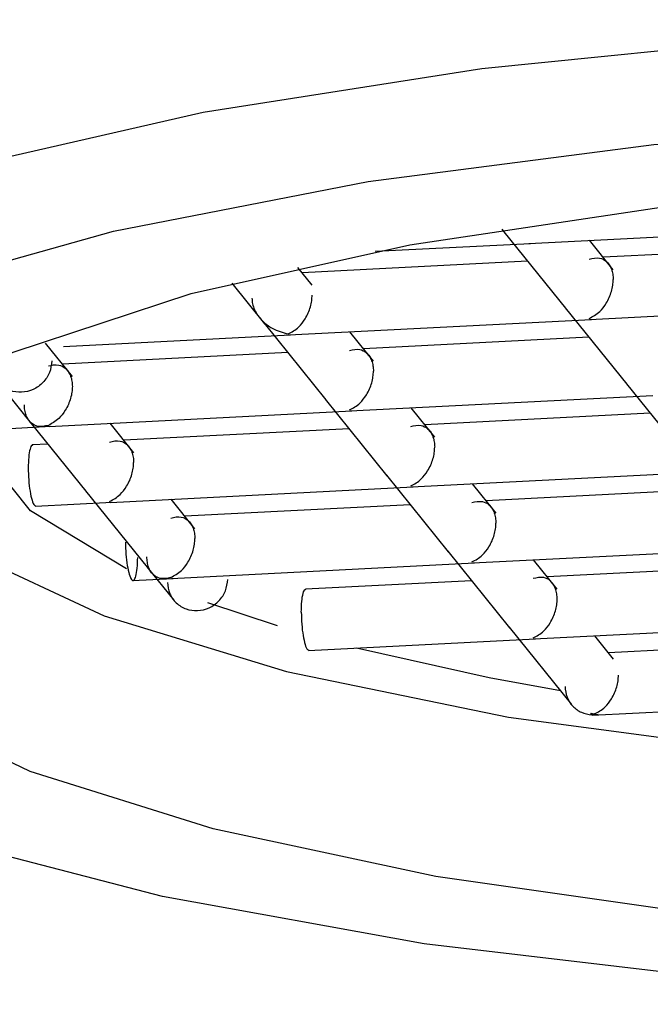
# Model space of a CAD drawing. Header units: millimetres. Extents: x 4289.006 to 4289.22, y 1598.803 to 1599.064.
# Tile 3 of 5: x 4289.10471 to 4289.10881, y 1599.01758 to 1599.024. Entities that reach past the tile are written whole.
import ezdxf

# ---------------------------------------------------------------- set-up
doc = ezdxf.new("R2010")
doc.units = ezdxf.units.MM
doc.layers.add('SANINDUSA', color=3, linetype='Continuous')

msp = doc.modelspace()

# ---------------------------------------------------------------- linework, layer by layer
at = {"layer": 'SANINDUSA'}
for p, q in [((4289.10784597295, 1599.022633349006), (4289.107862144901, 1599.022613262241)), ((4289.107859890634, 1599.022616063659), (4289.108260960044, 1599.022118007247)), ((4289.108021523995, 1599.022540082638), (4289.109992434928, 1599.022641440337)), ((4289.108572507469, 1599.022368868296), (4289.108418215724, 1599.022560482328)), ((4289.107022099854, 1599.022488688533), (4289.108032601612, 1599.022540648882)), ((4289.109974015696, 1599.022525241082), (4289.108507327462, 1599.022449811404)), ((4289.10801418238, 1599.022424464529), (4289.106547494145, 1599.022349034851)), ((4289.106612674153, 1599.022268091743), (4289.10651946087, 1599.022383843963)), ((4289.106088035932, 1599.022281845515), (4289.106301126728, 1599.022017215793)), ((4289.108258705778, 1599.022120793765), (4289.108659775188, 1599.021622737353)), ((4289.108420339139, 1599.022044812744), (4289.110391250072, 1599.022146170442)), ((4289.106460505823, 1599.02194403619), (4289.108431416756, 1599.022045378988)), ((4289.106298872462, 1599.022020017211), (4289.106699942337, 1599.021521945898)), ((4289.10499307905, 1599.02186857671), (4289.106471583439, 1599.021944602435)), ((4289.107011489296, 1599.021772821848), (4289.106857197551, 1599.02196443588)), ((4289.108412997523, 1599.021929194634), (4289.106946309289, 1599.021853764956)), ((4289.105051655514, 1599.021672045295), (4289.104875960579, 1599.021890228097)), ((4289.106453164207, 1599.02182840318), (4289.104986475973, 1599.021752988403)), ((4289.10456441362, 1599.021639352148), (4289.104740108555, 1599.021421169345)), ((4289.108657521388, 1599.021625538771), (4289.109058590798, 1599.021127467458)), ((4289.106697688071, 1599.021524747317), (4289.107098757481, 1599.021026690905)), ((4289.106859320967, 1599.021448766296), (4289.108830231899, 1599.021550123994)), ((4289.10741030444, 1599.021277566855), (4289.107256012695, 1599.021469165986)), ((4289.104737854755, 1599.021423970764), (4289.105138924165, 1599.020925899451)), ((4289.10489948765, 1599.021347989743), (4289.106870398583, 1599.02144933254)), ((4289.108811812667, 1599.021433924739), (4289.107345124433, 1599.021358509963)), ((4289.104645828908, 1599.021334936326), (4289.104910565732, 1599.021348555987)), ((4289.105450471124, 1599.021176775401), (4289.105296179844, 1599.021368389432)), ((4289.106851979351, 1599.021333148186), (4289.105385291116, 1599.021257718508)), ((4289.104892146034, 1599.021232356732), (4289.104790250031, 1599.021227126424)), ((4289.107096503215, 1599.021029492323), (4289.107497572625, 1599.02053142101)), ((4289.10725813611, 1599.020953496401), (4289.109229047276, 1599.0210548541)), ((4289.10529830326, 1599.020852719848), (4289.107269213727, 1599.020954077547)), ((4289.107809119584, 1599.02078229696), (4289.107654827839, 1599.020973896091)), ((4289.105136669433, 1599.020928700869), (4289.105537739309, 1599.020430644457)), ((4289.109210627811, 1599.020938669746), (4289.107743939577, 1599.020863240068)), ((4289.104810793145, 1599.020827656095), (4289.10530938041, 1599.020853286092)), ((4289.105849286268, 1599.020681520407), (4289.105694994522, 1599.020873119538)), ((4289.10725079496, 1599.020837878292), (4289.10578410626, 1599.020762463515)), ((4289.107656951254, 1599.020458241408), (4289.10962786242, 1599.020559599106)), ((4289.107495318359, 1599.020534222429), (4289.107896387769, 1599.020036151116)), ((4289.105535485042, 1599.020433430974), (4289.105711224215, 1599.020215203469)), ((4289.105697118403, 1599.020357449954), (4289.107668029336, 1599.020458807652)), ((4289.108207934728, 1599.020287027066), (4289.108053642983, 1599.020478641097)), ((4289.109609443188, 1599.020443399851), (4289.108142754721, 1599.020367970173)), ((4289.105443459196, 1599.020344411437), (4289.10570819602, 1599.020358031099)), ((4289.107649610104, 1599.020342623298), (4289.106567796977, 1599.020286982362)), ((4289.106385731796, 1599.020047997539), (4289.105932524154, 1599.020199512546)), ((4289.108055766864, 1599.019962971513), (4289.110026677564, 1599.020064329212)), ((4289.107894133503, 1599.020038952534), (4289.108299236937, 1599.019535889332)), ((4289.108574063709, 1599.019832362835), (4289.108452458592, 1599.019983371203)), ((4289.106588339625, 1599.019887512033), (4289.10806684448, 1599.019963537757)), ((4289.110008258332, 1599.019948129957), (4289.10854157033, 1599.01987271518)), ((4289.108434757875, 1599.01946668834), (4289.110425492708, 1599.019569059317)), ((4289.108425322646, 1599.019479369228), (4289.108449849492, 1599.019474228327)), ((4289.108433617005, 1599.019469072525), (4289.108425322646, 1599.019479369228)), ((4289.108449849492, 1599.019474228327), (4289.108433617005, 1599.019469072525)), ((4289.108474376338, 1599.019471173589), (4289.108433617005, 1599.019469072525))]:
    msp.add_line(p, q, dxfattribs=at)
at = {"layer": 'SANINDUSA', "flags": 128}
for points in [[(4289.122955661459, 1599.022714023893), (4289.12157648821, 1599.023126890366), (4289.119929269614, 1599.023471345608), (4289.11806629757, 1599.023736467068), (4289.11604671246, 1599.02391383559), (4289.113934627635, 1599.023997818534), (4289.111797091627, 1599.023985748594), (4289.109701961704, 1599.023878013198), (4289.107715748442, 1599.023678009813), (4289.105901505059, 1599.023392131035), (4289.104316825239, 1599.023029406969), (4289.103012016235, 1599.022601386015), (4289.102028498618, 1599.022121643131), (4289.101397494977, 1599.021605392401)], [(4289.101684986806, 1599.020764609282), (4289.102072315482, 1599.021283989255), (4289.102825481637, 1599.021777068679), (4289.10391957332, 1599.022227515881), (4289.105318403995, 1599.022620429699), (4289.106975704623, 1599.022942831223), (4289.108836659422, 1599.02318405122), (4289.110839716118, 1599.023336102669), (4289.11291862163, 1599.023393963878), (4289.115004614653, 1599.023355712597), (4289.117028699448, 1599.023222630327), (4289.118923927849, 1599.022999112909), (4289.120627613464, 1599.022692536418), (4289.122083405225, 1599.022313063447), (4289.123243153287, 1599.021873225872)], [(4289.103333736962, 1599.019984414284), (4289.103133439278, 1599.020462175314), (4289.10329454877, 1599.020940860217), (4289.103811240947, 1599.021403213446), (4289.104664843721, 1599.021832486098), (4289.105824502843, 1599.022213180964), (4289.107248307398, 1599.022531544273), (4289.108884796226, 1599.022776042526), (4289.110674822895, 1599.022937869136), (4289.112553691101, 1599.023011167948), (4289.11445349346, 1599.022993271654), (4289.116305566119, 1599.022884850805), (4289.118042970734, 1599.022689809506)], [(4289.105402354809, 1599.020420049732), (4289.104779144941, 1599.020798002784), (4289.104426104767, 1599.021236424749), (4289.10442952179, 1599.021683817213), (4289.104458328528, 1599.021745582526)], [(4289.103654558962, 1599.021293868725), (4289.103823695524, 1599.020977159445), (4289.104372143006, 1599.020527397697), (4289.105257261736, 1599.02011332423), (4289.10644503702, 1599.019750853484), (4289.107889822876, 1599.019453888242), (4289.109536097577, 1599.019233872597), (4289.111320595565, 1599.019099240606), (4289.113174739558, 1599.019055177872), (4289.115027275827, 1599.019103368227), (4289.116807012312, 1599.019241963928), (4289.11844555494, 1599.019465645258), (4289.119879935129, 1599.019765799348), (4289.121055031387, 1599.0201309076), (4289.121925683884, 1599.020546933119), (4289.122458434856, 1599.02099788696), (4289.122611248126, 1599.021293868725)], [(4289.124580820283, 1599.020212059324), (4289.124193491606, 1599.019692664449), (4289.123440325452, 1599.019199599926), (4289.122346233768, 1599.018749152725), (4289.120947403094, 1599.018356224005), (4289.119290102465, 1599.018033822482), (4289.117429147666, 1599.017792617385), (4289.115426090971, 1599.017640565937), (4289.113347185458, 1599.017582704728), (4289.111261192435, 1599.017620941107), (4289.10923710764, 1599.017754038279), (4289.107341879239, 1599.017977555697), (4289.105638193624, 1599.018284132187), (4289.104182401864, 1599.018663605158), (4289.103022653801, 1599.019103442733)], [(4289.118222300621, 1599.018313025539), (4289.116501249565, 1599.018108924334), (4289.114658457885, 1599.017990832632), (4289.112760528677, 1599.017963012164), (4289.110876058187, 1599.018026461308), (4289.109073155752, 1599.018178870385), (4289.10741698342, 1599.018414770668), (4289.105967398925, 1599.01872560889), (4289.104776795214, 1599.019100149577), (4289.103888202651, 1599.019524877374), (4289.103333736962, 1599.019984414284)], [(4289.108227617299, 1599.019624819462), (4289.107763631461, 1599.019709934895), (4289.106901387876, 1599.019903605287)]]:
    msp.add_lwpolyline(points, dxfattribs=at)
at = {"layer": 'SANINDUSA'}
for points, knots in [([(4289.108415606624, 1599.022438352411), (4289.108438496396, 1599.022443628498), (4289.108476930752, 1599.022452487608), (4289.108521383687, 1599.022430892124), (4289.10854609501, 1599.022403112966), (4289.108560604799, 1599.022374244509), (4289.108569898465, 1599.02234122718), (4289.10857111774, 1599.022316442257), (4289.108571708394, 1599.022304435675)], [0, 0, 0, 0, 0.3296711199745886, 0.5535527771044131, 0.6801563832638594, 0.7951163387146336, 0.900748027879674, 1, 1, 1, 1]), ([(4289.108415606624, 1599.022051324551), (4289.108439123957, 1599.022063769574), (4289.108478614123, 1599.022084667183), (4289.108521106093, 1599.022139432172), (4289.108546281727, 1599.022186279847), (4289.108560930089, 1599.022226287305), (4289.108570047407, 1599.022266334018), (4289.108571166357, 1599.022292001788), (4289.108571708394, 1599.022304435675)], [0, 0, 0, 0, 0.3296760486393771, 0.5535900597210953, 0.6801665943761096, 0.7951420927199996, 0.9007634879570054, 1, 1, 1, 1]), ([(4289.106219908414, 1599.022183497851), (4289.106220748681, 1599.022171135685), (4289.106222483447, 1599.02214561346), (4289.106236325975, 1599.022106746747), (4289.106258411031, 1599.022068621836), (4289.106296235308, 1599.022025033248), (4289.106361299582, 1599.021975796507), (4289.106420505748, 1599.021959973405), (4289.106455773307, 1599.021950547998)], [0, 0, 0, 0, 0.09923475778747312, 0.2048744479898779, 0.3198203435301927, 0.4464270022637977, 0.6702510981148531, 0.9999999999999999, 0.9999999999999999, 0.9999999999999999, 0.9999999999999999]), ([(4289.106455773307, 1599.021950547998), (4289.106479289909, 1599.02196299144), (4289.106518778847, 1599.021983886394), (4289.106561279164, 1599.02203866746), (4289.106586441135, 1599.022085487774), (4289.106601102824, 1599.022125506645), (4289.106610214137, 1599.022165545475), (4289.106611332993, 1599.022191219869), (4289.106611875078, 1599.022203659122)], [0, 0, 0, 0, 0.3296684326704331, 0.55357727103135, 0.680186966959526, 0.7951025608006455, 0.9007271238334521, 1, 1, 1, 1]), ([(4289.106854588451, 1599.021842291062), (4289.106877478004, 1599.021847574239), (4289.106915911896, 1599.021856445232), (4289.10696036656, 1599.021834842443), (4289.106985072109, 1599.021807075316), (4289.106999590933, 1599.021778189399), (4289.10700888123, 1599.021745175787), (4289.107010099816, 1599.021720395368), (4289.107010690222, 1599.021708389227)], [0, 0, 0, 0, 0.3296807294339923, 0.5535675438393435, 0.6801745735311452, 0.7950837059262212, 0.9007178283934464, 1, 1, 1, 1]), ([(4289.104916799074, 1599.021774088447), (4289.104913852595, 1599.021748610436), (4289.104907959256, 1599.021697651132), (4289.104862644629, 1599.021630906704), (4289.104797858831, 1599.021584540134), (4289.104720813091, 1599.021565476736), (4289.104643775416, 1599.021576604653), (4289.104578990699, 1599.021616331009), (4289.104533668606, 1599.02167840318), (4289.104527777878, 1599.021728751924), (4289.104524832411, 1599.021753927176)], [0, 0, 0, 0, 0.1249952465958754, 0.2500065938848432, 0.3750016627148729, 0.4999980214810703, 0.6250028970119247, 0.749998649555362, 0.8749949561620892, 1, 1, 1, 1]), ([(4289.1048947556, 1599.021741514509), (4289.104917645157, 1599.021746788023), (4289.104956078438, 1599.02175564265), (4289.105000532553, 1599.021734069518), (4289.105025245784, 1599.021706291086), (4289.105039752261, 1599.021677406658), (4289.105049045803, 1599.021644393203), (4289.105050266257, 1599.021619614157), (4289.105050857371, 1599.021607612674)], [0, 0, 0, 0, 0.3296780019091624, 0.5535540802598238, 0.6801603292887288, 0.7951486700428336, 0.9007823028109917, 1, 1, 1, 1]), ([(4289.106854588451, 1599.021455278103), (4289.106878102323, 1599.021467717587), (4289.106917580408, 1599.021488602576), (4289.10696009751, 1599.021543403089), (4289.106985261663, 1599.021590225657), (4289.106999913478, 1599.021630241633), (4289.107009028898, 1599.021670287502), (4289.107010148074, 1599.021695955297), (4289.107010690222, 1599.021708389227)], [0, 0, 0, 0, 0.3297197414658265, 0.5535755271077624, 0.6801822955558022, 0.7951520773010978, 0.900768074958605, 1, 1, 1, 1]), ([(4289.105050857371, 1599.021607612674), (4289.105050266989, 1599.021595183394), (4289.105049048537, 1599.021569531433), (4289.105039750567, 1599.021529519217), (4289.105025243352, 1599.021489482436), (4289.10500053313, 1599.021442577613), (4289.10495608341, 1599.021388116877), (4289.104917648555, 1599.021367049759), (4289.1048947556, 1599.02135450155)], [0, 0, 0, 0, 0.09925925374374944, 0.2048545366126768, 0.3198071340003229, 0.4464114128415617, 0.6702659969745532, 1, 1, 1, 1]), ([(4289.1048947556, 1599.02135450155), (4289.104871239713, 1599.021349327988), (4289.104831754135, 1599.021340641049), (4289.104789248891, 1599.021361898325), (4289.104764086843, 1599.021389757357), (4289.104749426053, 1599.021418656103), (4289.104740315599, 1599.021451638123), (4289.104739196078, 1599.021476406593), (4289.104738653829, 1599.021488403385)], [0, 0, 0, 0, 0.3296850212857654, 0.5535748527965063, 0.6801736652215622, 0.7950961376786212, 0.9007533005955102, 1, 1, 1, 1]), ([(4289.107253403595, 1599.021347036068), (4289.107276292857, 1599.021352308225), (4289.107314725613, 1599.021361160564), (4289.107359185, 1599.021339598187), (4289.107383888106, 1599.021311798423), (4289.10739840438, 1599.021282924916), (4289.107407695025, 1599.021249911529), (4289.107408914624, 1599.021225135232), (4289.107409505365, 1599.021213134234)], [0, 0, 0, 0, 0.3296848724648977, 0.5535651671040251, 0.6801929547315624, 0.795130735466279, 0.9007666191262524, 1, 1, 1, 1]), ([(4289.10479347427, 1599.02122386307), (4289.104791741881, 1599.021224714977), (4289.104784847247, 1599.021228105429), (4289.104774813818, 1599.021202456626), (4289.104765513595, 1599.021151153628), (4289.104764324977, 1599.021101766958), (4289.104763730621, 1599.021077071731)], [0, 0, 0, 0, 0.1006117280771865, 0.4004185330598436, 0.7001863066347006, 1, 1, 1, 1]), ([(4289.105293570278, 1599.021246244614), (4289.105316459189, 1599.021251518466), (4289.105354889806, 1599.021260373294), (4289.105399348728, 1599.021238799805), (4289.105424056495, 1599.021211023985), (4289.105438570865, 1599.021182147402), (4289.105447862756, 1599.021149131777), (4289.105449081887, 1599.021124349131), (4289.105449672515, 1599.02111234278)], [0, 0, 0, 0, 0.3297010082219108, 0.5535699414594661, 0.6801726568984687, 0.7951046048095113, 0.9007351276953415, 1, 1, 1, 1]), ([(4289.107253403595, 1599.02096002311), (4289.10727691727, 1599.020972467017), (4289.107316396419, 1599.020993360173), (4289.107358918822, 1599.02104812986), (4289.107384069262, 1599.021094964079), (4289.107398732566, 1599.021134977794), (4289.107407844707, 1599.021175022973), (4289.107408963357, 1599.021200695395), (4289.107409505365, 1599.021213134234)], [0, 0, 0, 0, 0.3296895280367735, 0.5535443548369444, 0.6801819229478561, 0.7951053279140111, 0.9007241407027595, 1, 1, 1, 1]), ([(4289.104763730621, 1599.021077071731), (4289.104764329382, 1599.021051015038), (4289.104765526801, 1599.02099890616), (4289.104774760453, 1599.020922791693), (4289.104787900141, 1599.020864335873), (4289.104801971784, 1599.020830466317), (4289.10481039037, 1599.020831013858), (4289.104813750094, 1599.020831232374)], [0, 0, 0, 0, 0.2144137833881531, 0.428790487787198, 0.6431744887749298, 0.8575966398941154, 1, 1, 1, 1]), ([(4289.105293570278, 1599.020859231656), (4289.10531708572, 1599.020871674), (4289.105356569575, 1599.020892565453), (4289.105399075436, 1599.020947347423), (4289.105424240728, 1599.020994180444), (4289.105438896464, 1599.021034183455), (4289.105448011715, 1599.021074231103), (4289.105449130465, 1599.021099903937), (4289.105449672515, 1599.02111234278)], [0, 0, 0, 0, 0.3296968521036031, 0.5535810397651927, 0.6801720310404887, 0.7951087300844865, 0.9007273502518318, 1, 1, 1, 1]), ([(4289.107652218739, 1599.020851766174), (4289.107675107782, 1599.020857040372), (4289.107713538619, 1599.020865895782), (4289.107757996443, 1599.020844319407), (4289.107782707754, 1599.0208165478), (4289.107797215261, 1599.020787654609), (4289.107806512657, 1599.0207546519), (4289.107807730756, 1599.020729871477), (4289.107808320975, 1599.020717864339)], [0, 0, 0, 0, 0.3297030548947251, 0.553573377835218, 0.6801768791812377, 0.7951351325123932, 0.9007345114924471, 1, 1, 1, 1]), ([(4289.105692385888, 1599.020750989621), (4289.105715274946, 1599.020756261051), (4289.10575370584, 1599.02076511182), (4289.105798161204, 1599.020743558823), (4289.105822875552, 1599.020715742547), (4289.105837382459, 1599.020686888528), (4289.105846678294, 1599.020653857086), (4289.105847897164, 1599.020629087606), (4289.105848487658, 1599.020617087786)], [0, 0, 0, 0, 0.329710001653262, 0.5535854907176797, 0.6801802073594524, 0.795142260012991, 0.9007546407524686, 0.9999999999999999, 0.9999999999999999, 0.9999999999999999, 0.9999999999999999]), ([(4289.107652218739, 1599.020464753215), (4289.10767573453, 1599.020477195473), (4289.107715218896, 1599.020498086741), (4289.107757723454, 1599.020552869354), (4289.107782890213, 1599.020599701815), (4289.107797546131, 1599.020639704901), (4289.107806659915, 1599.020679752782), (4289.10780777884, 1599.020705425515), (4289.107808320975, 1599.020717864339)], [0, 0, 0, 0, 0.3296973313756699, 0.5535807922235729, 0.6801727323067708, 0.7951093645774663, 0.900727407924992, 1, 1, 1, 1]), ([(4289.105396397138, 1599.020593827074), (4289.105396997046, 1599.020567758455), (4289.105398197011, 1599.020515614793), (4289.105407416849, 1599.020439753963), (4289.105420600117, 1599.02038034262), (4289.105436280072, 1599.020345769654), (4289.105451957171, 1599.020341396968), (4289.105465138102, 1599.020368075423), (4289.105474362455, 1599.020421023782), (4289.105475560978, 1599.020470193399), (4289.10547616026, 1599.020494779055)], [0, 0, 0, 0, 0.1249887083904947, 0.2500082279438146, 0.3750017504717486, 0.4999864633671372, 0.6249896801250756, 0.7500009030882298, 0.8749961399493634, 1, 1, 1, 1]), ([(4289.105692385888, 1599.020363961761), (4289.105715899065, 1599.02037640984), (4289.105755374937, 1599.020397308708), (4289.105797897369, 1599.020452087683), (4289.105823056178, 1599.020498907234), (4289.105837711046, 1599.020538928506), (4289.105846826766, 1599.020578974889), (4289.105847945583, 1599.02060464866), (4289.105848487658, 1599.020617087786)], [0, 0, 0, 0, 0.3297076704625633, 0.5535405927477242, 0.6801475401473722, 0.7951080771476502, 0.9007283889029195, 1, 1, 1, 1]), ([(4289.105692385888, 1599.020363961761), (4289.105668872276, 1599.020358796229), (4289.105629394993, 1599.020350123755), (4289.105586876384, 1599.020371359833), (4289.105561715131, 1599.02039921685), (4289.105547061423, 1599.020428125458), (4289.105537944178, 1599.020461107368), (4289.105536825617, 1599.020485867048), (4289.105536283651, 1599.020497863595)], [0, 0, 0, 0, 0.32972343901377, 0.553576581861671, 0.6801786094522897, 0.795130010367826, 0.9007364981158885, 1, 1, 1, 1]), ([(4289.108207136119, 1599.020222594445), (4289.108206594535, 1599.020234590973), (4289.108205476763, 1599.020259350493), (4289.108196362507, 1599.020292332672), (4289.108181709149, 1599.020321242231), (4289.108156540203, 1599.020349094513), (4289.108114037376, 1599.020370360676), (4289.108074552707, 1599.020361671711), (4289.108051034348, 1599.020356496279)], [0, 0, 0, 0, 0.09926178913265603, 0.2048654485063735, 0.3198151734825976, 0.4464194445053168, 0.6702693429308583, 1, 1, 1, 1]), ([(4289.105670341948, 1599.020331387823), (4289.105673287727, 1599.02030621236), (4289.105679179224, 1599.020255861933), (4289.105724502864, 1599.020193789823), (4289.105789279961, 1599.020154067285), (4289.105866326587, 1599.020142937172), (4289.105943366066, 1599.020162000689), (4289.106008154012, 1599.020208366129), (4289.106053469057, 1599.020275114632), (4289.106059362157, 1599.020326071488), (4289.106062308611, 1599.020351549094)], [0, 0, 0, 0, 0.124998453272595, 0.2499944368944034, 0.3749980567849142, 0.499995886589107, 0.6249956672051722, 0.7499909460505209, 0.874999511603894, 1, 1, 1, 1]), ([(4289.106541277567, 1599.020136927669), (4289.106541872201, 1599.020161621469), (4289.106543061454, 1599.020211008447), (4289.106552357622, 1599.020262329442), (4289.106562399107, 1599.020287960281), (4289.106569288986, 1599.020284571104), (4289.106571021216, 1599.020283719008)], [0, 0, 0, 0, 0.2998071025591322, 0.5996066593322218, 0.8993344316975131, 1, 1, 1, 1]), ([(4289.108051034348, 1599.019969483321), (4289.108074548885, 1599.019981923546), (4289.108114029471, 1599.020002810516), (4289.108156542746, 1599.020057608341), (4289.108181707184, 1599.020104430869), (4289.108196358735, 1599.020144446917), (4289.108205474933, 1599.020184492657), (4289.108206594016, 1599.020210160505), (4289.108207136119, 1599.020222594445)], [0, 0, 0, 0, 0.3297001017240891, 0.5535619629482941, 0.6801725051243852, 0.7951457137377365, 0.9007651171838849, 1, 1, 1, 1]), ([(4289.106541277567, 1599.020136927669), (4289.106541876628, 1599.020110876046), (4289.106543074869, 1599.02005876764), (4289.106552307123, 1599.019982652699), (4289.10656544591, 1599.019924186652), (4289.106579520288, 1599.019890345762), (4289.106587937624, 1599.019890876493), (4289.10659129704, 1599.019891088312)], [0, 0, 0, 0, 0.2143767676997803, 0.4287959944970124, 0.6431835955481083, 0.857592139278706, 1, 1, 1, 1]), ([(4289.108449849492, 1599.019474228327), (4289.108473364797, 1599.019486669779), (4289.108512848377, 1599.019507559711), (4289.10855535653, 1599.019562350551), (4289.108580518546, 1599.019609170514), (4289.108595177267, 1599.019649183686), (4289.10860429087, 1599.019689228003), (4289.108605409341, 1599.019714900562), (4289.108605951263, 1599.019727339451)], [0, 0, 0, 0, 0.3296918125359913, 0.5535719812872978, 0.6801798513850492, 0.7951036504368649, 0.9007234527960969, 0.9999999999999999, 0.9999999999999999, 0.9999999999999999, 0.9999999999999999]), ([(4289.10825801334, 1599.01965250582), (4289.10826057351, 1599.01962896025), (4289.108265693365, 1599.019581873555), (4289.108305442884, 1599.019522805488), (4289.108362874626, 1599.019480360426), (4289.10841003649, 1599.019472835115), (4289.108433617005, 1599.019469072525)], [0, 0, 0, 0, 0.2500221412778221, 0.4999970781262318, 0.7500029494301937, 1, 1, 1, 1])]:
    msp.add_open_spline(points, degree=3, knots=knots, dxfattribs=at)

doc.saveas('drawing.dxf')
